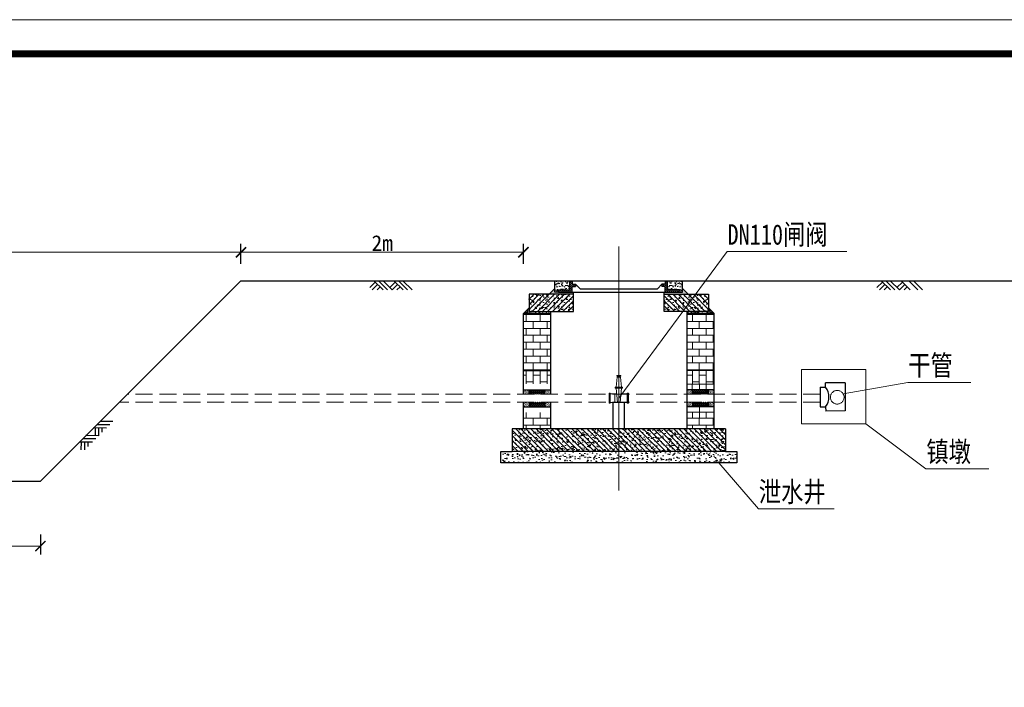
# Model space of a CAD drawing. Extents: x -27255 to 1448651, y 31034 to 8081248.
# Tile 79 of 256: x 585690 to 585834, y 3857135 to 3857233. Entities that reach past the tile are written whole.
import ezdxf

# ---------------------------------------------------------------- set-up
doc = ezdxf.new("R2010")
doc.units = 0
doc.header["$PDMODE"] = 32
doc.header["$PDSIZE"] = 0.2
doc.linetypes.add('ACAD_ISO04W100', pattern=[30, 24, -3, 0, -3])
doc.linetypes.add('DASH', pattern=[0.35, 0.25, -0.1])
doc.layers.get('0').update_dxf_attribs({"linetype": 'CONTINUOUS'})
doc.layers.get('Defpoints').update_dxf_attribs({"linetype": 'CONTINUOUS'})
for name, color, linetype, lineweight in [('0 中心线', 1, 'ACAD_ISO04W100', 13), ('0 可见轮廓线', 2, 'CONTINUOUS', 30), ('0 填充', 4, 'CONTINUOUS', 9), ('0.09标注线', 3, 'CONTINUOUS', 9), ('0.2mm细实线', 162, 'CONTINUOUS', 20), ('图框', 7, 'CONTINUOUS', 20)]:
    doc.layers.add(name, color=color, linetype=linetype, lineweight=lineweight)
doc.layers.add('L', color=1, linetype='CONTINUOUS')
doc.styles.add('-仿宋_GB2312', font='FangSong_GB2312.ttf')
doc.styles.add('仿宋', font='FangSong_GB2312.ttf', dxfattribs={"width": 0.7})
doc.dimstyles.new('副本 (2) STANDARD', dxfattribs={"dimscale": 0, "dimtxt": 2.3, "dimasz": 1.5, "dimexe": 1.25, "dimexo": 1.5, "dimgap": 0.2, "dimtad": 1, "dimdec": 1, "dimzin": 0, "dimdsep": 46, "dimtxsty": '-仿宋_GB2312', "dimblk": 'ARCHTICK', "dimcen": 0.09, "dimadec": 0, "dimazin": 0, "dimtfac": 1, "dimtdec": 1, "dimtix": 1, "dimtmove": 2, "dimatfit": 3, "dimfxl": 1.7, "dimfxlon": 1, "dimtolj": 1, "dimtzin": 0, "dimlwd": 9, "dimarcsym": 0})
pattern_1 = [(0, (585420.9019, 3857105.7179), (0, 1.016), []), (90, (585420.9019, 3857105.7179), (-1.016, 1.016), [1.016, -1.016])]
pattern_2 = [(50, (585435.5453, 3857063.67295), (0.6072822, -0.0531303), [0.0635, -0.6985]), (355, (585435.5453, 3857063.67295), (-0.1174761, 0.6368555), [0.0508, -0.5588]), (100.451, (585435.5959, 3857063.6685), (0.4898083, 0.5837223), [0.0539667, -0.5936333]), (46.1842, (585435.5453, 3857063.8423), (0.9035968, -0.1401411), [0.09525, -1.04775]), (96.6356, (585435.6206, 3857063.8306), (0.7913474, 0.8247519), [0.08095, -0.89045]), (351.184, (585435.5453, 3857063.8423), (0.7913487, 0.8247504), [0.0762, -0.8382]), (21, (585435.62997, 3857063.79995), (0.5053829, -0.34088506), [0.0635, -0.6985]), (326, (585435.62997, 3857063.79995), (0.2060068, 0.6139599), [0.0508, -0.5588]), (71.4514, (585435.6721, 3857063.77154), (0.7113883, 0.2730762), [0.0539667, -0.5936333]), (37.5, (585435.5453, 3857063.67295), (0.01029534, 0.28185013), [0, -0.55202667, 0, -0.56726667, 0, -0.56091667]), (7.5, (585435.5453, 3857063.67295), (0.2227322, 0.33393525), [0, -0.32342667, 0, -0.53932667, 0, -0.21378333]), (327.5, (585435.3565, 3857063.67295), (0.45196865, -0.01909581), [0, -0.21166667, 0, -0.6604, 0, -0.8763]), (317.5, (585435.27183, 3857063.67295), (0.49376394, 0.08475497), [0, -0.27516667, 0, -0.43857333, 0, -0.6223])]
pattern_3 = [(140, (585420.902, 3857107.472), (0.1328257, 1.5182056), [0.15875, -1.74625]), (85, (585420.902, 3857107.472), (-1.592139, -0.29369), [0.127, -1.397]), (190.451, (585420.913, 3857107.5985), (-1.459306, 1.224521), [0.1349167, -1.4840833]), (136.1842, (585420.4786, 3857107.472), (0.350353, 2.258992), [0.238125, -2.619375]), (186.6356, (585420.5078, 3857107.6602), (-2.06188, 1.978369), [0.202375, -2.226125]), (81.184, (585420.4786, 3857107.472), (-2.061876, 1.978372), [0.1905, -2.0955]), (111, (585420.5844, 3857107.6837), (0.8522127, 1.2634573), [0.15875, -1.74625]), (56, (585420.5844, 3857107.6837), (-1.5349, 0.515017), [0.127, -1.397]), (161.4514, (585420.6555, 3857107.789), (-0.6826905, 1.778471), [0.1349167, -1.4840833]), (127.5, (585420.90194, 3857107.472), (-0.7046253, 0.02573836), [0, -1.3800667, 0, -1.4181667, 0, -1.4022917]), (97.5, (585420.90194, 3857107.472), (-0.8348381, 0.5568305), [0, -0.8085667, 0, -1.3483167, 0, -0.5344583]), (57.5, (585420.90194, 3857107), (0.0477395, 1.1299216), [0, -0.5291667, 0, -1.651, 0, -2.19075]), (47.5, (585420.9019, 3857106.7883), (-0.2118874, 1.2344098), [0, -0.6879167, 0, -1.0964333, 0, -1.55575])]
pattern_4 = [(130, (586120.23184, 3857063.67295), (-0.6072822, -0.0531303), [0.0635, -0.6985]), (185, (586120.23184, 3857063.67295), (0.1174761, 0.6368555), [0.0508, -0.5588]), (79.549, (586120.18123, 3857063.6685), (-0.4898083, 0.5837223), [0.0539667, -0.5936333]), (133.8158, (586120.23184, 3857063.8423), (-0.9035968, -0.1401411), [0.09525, -1.04775]), (83.3644, (586120.1565, 3857063.8306), (-0.7913474, 0.8247519), [0.08095, -0.89045]), (188.816, (586120.2318, 3857063.8423), (-0.7913487, 0.8247504), [0.0762, -0.8382]), (159, (586120.14717, 3857063.79995), (-0.5053829, -0.34088506), [0.0635, -0.6985]), (214, (586120.1472, 3857063.79995), (-0.2060068, 0.6139599), [0.0508, -0.5588]), (108.5486, (586120.10506, 3857063.77154), (-0.7113883, 0.2730762), [0.0539667, -0.5936333]), (142.5, (586120.23184, 3857063.67295), (-0.01029534, 0.28185013), [0, -0.55202667, 0, -0.56726667, 0, -0.56091667]), (172.5, (586120.23184, 3857063.67295), (-0.2227322, 0.33393525), [0, -0.32342667, 0, -0.53932667, 0, -0.21378333]), (212.5, (586120.42064, 3857063.67295), (-0.45196865, -0.01909581), [0, -0.21166667, 0, -0.6604, 0, -0.8763]), (222.5, (586120.5053, 3857063.67295), (-0.49376394, 0.08475497), [0, -0.27516667, 0, -0.43857333, 0, -0.6223])]

# ---------------------------------------------------------------- blocks, each defined once
blk = doc.blocks.new('_ARCHTICK')
at = {"color": 0, "linetype": 'ByBlock', "const_width": 0.15}
blk.add_lwpolyline([(-0.5, -0.5), (0.5, 0.5)], dxfattribs=at)
blk = doc.blocks.new('*D5714')
at = {"layer": '0.09标注线', "color": 0, "lineweight": -2}
for p, q in [((585631.34, 3857197.49), (585631.34, 3857200.44)), ((585722.43, 3857197.49), (585722.43, 3857200.44))]:
    blk.add_line(p, q, dxfattribs=at)
at = {"layer": '0.09标注线', "color": 0, "lineweight": 9}
blk.add_line((585631.34, 3857199.19), (585722.43, 3857199.19), dxfattribs=at)
at = {"layer": 'Defpoints', "color": 0, "lineweight": 13}
for p in [(585722.43, 3857199.19), (585631.34, 3857195.01), (585722.43, 3857195.01)]:
    blk.add_point(p, dxfattribs=at)
at = {"layer": '0.09标注线', "color": 0, "lineweight": 9, "xscale": 1.5, "yscale": 1.5, "zscale": 1.5, "rotation": 180}
blk.add_blockref('_ARCHTICK', (585631.34, 3857199.19), dxfattribs=at)
at = {"layer": '0.09标注线', "color": 0, "lineweight": 9, "xscale": 1.5, "yscale": 1.5, "zscale": 1.5}
blk.add_blockref('_ARCHTICK', (585722.43, 3857199.19), dxfattribs=at)
at = {"layer": '0.09标注线', "color": 0, "insert": (585676.88, 3857200.54), "char_height": 2.3, "attachment_point": 5, "style": '-仿宋_GB2312'}
blk.add_mtext('\\A1;L', dxfattribs=at)
blk = doc.blocks.new('*D5715')
at = {"layer": '0.09标注线', "color": 0, "lineweight": -2}
for p, q in [((585722.43, 3857197.49), (585722.43, 3857200.44)), ((585763.89, 3857197.49), (585763.89, 3857200.44))]:
    blk.add_line(p, q, dxfattribs=at)
at = {"layer": '0.09标注线', "color": 0, "lineweight": 9}
blk.add_line((585722.43, 3857199.19), (585763.89, 3857199.19), dxfattribs=at)
at = {"layer": 'Defpoints', "color": 0, "lineweight": 13}
for p in [(585763.89, 3857199.19), (585722.43, 3857195.01), (585763.89, 3857190.18)]:
    blk.add_point(p, dxfattribs=at)
at = {"layer": '0.09标注线', "color": 0, "lineweight": 9, "xscale": 1.5, "yscale": 1.5, "zscale": 1.5, "rotation": 180}
blk.add_blockref('_ARCHTICK', (585722.43, 3857199.19), dxfattribs=at)
at = {"layer": '0.09标注线', "color": 0, "lineweight": 9, "xscale": 1.5, "yscale": 1.5, "zscale": 1.5}
blk.add_blockref('_ARCHTICK', (585763.89, 3857199.19), dxfattribs=at)
at = {"layer": '0.09标注线', "color": 0, "insert": (585743.16, 3857200.54), "char_height": 2.3, "attachment_point": 5, "style": '-仿宋_GB2312'}
blk.add_mtext('\\A1;2m', dxfattribs=at)
blk = doc.blocks.new('*D5716')
at = {"layer": '0.09标注线', "color": 0, "lineweight": -2}
for p, q in [((585660.79, 3857157.75), (585660.79, 3857154.8)), ((585692.98, 3857157.75), (585692.98, 3857154.8))]:
    blk.add_line(p, q, dxfattribs=at)
at = {"layer": '0.09标注线', "color": 0, "lineweight": 9}
blk.add_line((585660.79, 3857156.05), (585692.98, 3857156.05), dxfattribs=at)
at = {"layer": 'Defpoints', "color": 0, "lineweight": 13}
for p in [(585660.79, 3857165.57), (585692.98, 3857165.57), (585692.98, 3857156.05)]:
    blk.add_point(p, dxfattribs=at)
at = {"layer": '0.09标注线', "color": 0, "lineweight": 9, "xscale": 1.5, "yscale": 1.5, "zscale": 1.5, "rotation": 180}
blk.add_blockref('_ARCHTICK', (585660.79, 3857156.05), dxfattribs=at)
at = {"layer": '0.09标注线', "color": 0, "lineweight": 9, "xscale": 1.5, "yscale": 1.5, "zscale": 1.5}
blk.add_blockref('_ARCHTICK', (585692.98, 3857156.05), dxfattribs=at)
at = {"layer": '0.09标注线', "color": 0, "insert": (585676.88, 3857157.4), "char_height": 2.3, "attachment_point": 5, "style": '-仿宋_GB2312'}
blk.add_mtext('\\A1;B', dxfattribs=at)
blk = doc.blocks.new('d4trtg')
at = {"lineweight": 0}
blk.add_line((653868.4, 3902577.3), (658071.2, 3902577.3), dxfattribs=at)
at = {"lineweight": 0, "const_width": 10}
blk.add_lwpolyline([(654118.6, 3902527.3), (658021.2, 3902527.3), (658021.2, 3899655.4), (654118.6, 3899655.4)], close=True, dxfattribs=at)

msp = doc.modelspace()

# ---------------------------------------------------------------- hatches: boundary and pattern name
at = {"layer": '0 填充'}
h = msp.add_hatch(dxfattribs=at)
h.set_pattern_fill('AR-CONC', color=256, scale=0.003333, style=0)
h.set_pattern_definition(pattern_4)
h.paths.add_polyline_path([(585768.13104, 3857193.45644), (585768.52173, 3857193.84713), (585768.52173, 3857193.3473), (585769.02173, 3857193.3473), (585771.2218, 3857193.3473), (585771.22181, 3857193.01369), (585768.39398, 3857193.01358, -0.067529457)], flags=17)
h.paths.add_polyline_path([(585768.13104, 3857193.45644, 0.067529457), (585768.39398, 3857193.01358), (585767.68816, 3857193.01355)])
h.paths.add_polyline_path([(585784.93888, 3857193.3473), (585786.75523, 3857193.3473), (585787.25523, 3857193.3473), (585787.25523, 3857193.8473), (585788.08857, 3857193.01396), (585784.78831, 3857193.01396)])
h.paths.add_polyline_path([(585784.55523, 3857193.3473), (585784.93888, 3857193.3473), (585784.78831, 3857193.01396), (585784.55523, 3857193.01396)])
h.paths.add_polyline_path([(585768.13104, 3857193.45644), (585768.52173, 3857193.84713), (585768.52173, 3857193.3473), (585769.02173, 3857193.3473), (585771.2218, 3857193.3473), (585771.22181, 3857193.01369), (585768.39398, 3857193.01358, -0.067529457)], flags=17)
h.paths.add_polyline_path([(585768.13104, 3857193.45644, 0.067529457), (585768.39398, 3857193.01358), (585767.68816, 3857193.01355)], flags=17)
h = msp.add_hatch(dxfattribs=at)
h.set_pattern_fill('AR-CONC', color=256, scale=0.003333, style=0)
h.set_pattern_definition(pattern_2)
h.paths.add_polyline_path([(585787.6461, 3857193.45644), (585787.2554, 3857193.84713), (585787.2554, 3857193.3473), (585786.7554, 3857193.3473), (585784.55534, 3857193.3473), (585784.55532, 3857193.01369), (585787.38316, 3857193.01358, 0.067529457)], flags=17)
h.paths.add_polyline_path([(585787.6461, 3857193.45644, -0.067529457), (585787.38316, 3857193.01358), (585788.08898, 3857193.01355)])
h.paths.add_polyline_path([(585770.83825, 3857193.3473), (585769.0219, 3857193.3473), (585768.5219, 3857193.3473), (585768.5219, 3857193.8473), (585767.68857, 3857193.01396), (585770.98883, 3857193.01396)])
h.paths.add_polyline_path([(585771.2219, 3857193.3473), (585770.83825, 3857193.3473), (585770.98883, 3857193.01396), (585771.2219, 3857193.01396)])
h.paths.add_polyline_path([(585787.6461, 3857193.45644), (585787.2554, 3857193.84713), (585787.2554, 3857193.3473), (585786.7554, 3857193.3473), (585784.55534, 3857193.3473), (585784.55532, 3857193.01369), (585787.38316, 3857193.01358, 0.067529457)], flags=17)
h.paths.add_polyline_path([(585787.6461, 3857193.45644, -0.067529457), (585787.38316, 3857193.01358), (585788.08898, 3857193.01355)], flags=17)
h = msp.add_hatch(dxfattribs=at)
h.set_pattern_fill('AR-CONC', color=256, scale=0.005, style=0)
h.set_pattern_definition([(50, (585420.90194, 3857101.7179), (0.9109233, -0.0796954), [0.09525, -1.04775]), (355, (585420.9019, 3857101.7179), (-0.1762141, 0.9552832), [0.0762, -0.8382]), (100.451, (585420.97785, 3857101.7113), (0.7347125, 0.8755834), [0.08095, -0.89045]), (46.1842, (585420.9019, 3857101.9719), (1.3553952, -0.2102116), [0.142875, -1.571625]), (96.6356, (585421.0149, 3857101.9544), (1.187021, 1.237128), [0.121425, -1.335675]), (351.184, (585420.902, 3857101.9719), (1.187023, 1.2371256), [0.1143, -1.2573]), (21, (585421.02894, 3857101.9084), (0.7580744, -0.5113276), [0.09525, -1.04775]), (326, (585421.0289, 3857101.9084), (0.3090101, 0.9209398), [0.0762, -0.8382]), (71.4514, (585421.0921, 3857101.8658), (1.0670825, 0.4096143), [0.08095, -0.89045]), (37.5, (585420.90194, 3857101.71792), (0.01544302, 0.4227752), [0, -0.82804, 0, -0.8509, 0, -0.841375]), (7.5, (585420.90194, 3857101.71792), (0.3340983, 0.5009029), [0, -0.48514, 0, -0.80899, 0, -0.320675]), (327.5, (585420.61873, 3857101.71792), (0.67795298, -0.02864372), [0, -0.3175, 0, -0.9906, 0, -1.31445]), (317.5, (585420.49173, 3857101.7179), (0.7406459, 0.1271325), [0, -0.41275, 0, -0.65786, 0, -0.93345])])
h.paths.add_polyline_path([(585768.5219, 3857193.3473), (585769.0219, 3857193.3473), (585769.0219, 3857193.68063), (585770.72199, 3857193.68063), (585770.72199, 3857195.01396), (585768.5219, 3857195.01396)])
h = msp.add_hatch(dxfattribs=at)
h.set_pattern_fill('ANSI31', color=256, scale=1.666667, style=0)
h.set_pattern_definition([(45, (582371.90557, 3860190.1433), (-0.147313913, 0.147313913), [])])
h.paths.add_polyline_path([(585769.0219, 3857193.68063), (585769.0219, 3857193.3473), (585771.05532, 3857193.3473), (585771.05532, 3857194.18063), (585771.55532, 3857194.18063), (585771.55532, 3857194.51396), (585771.05532, 3857194.51396), (585771.05532, 3857195.01396), (585770.72199, 3857195.01396), (585770.72199, 3857193.68063)])
h = msp.add_hatch(dxfattribs=at)
h.set_pattern_fill('ANSI31', color=256, scale=1.666667, style=0)
h.set_pattern_definition([(135, (589183.87156, 3860190.1433), (0.147313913, 0.147313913), [])])
h.paths.add_polyline_path([(585786.75523, 3857193.68063), (585786.75523, 3857193.3473), (585784.72182, 3857193.3473), (585784.72182, 3857194.18063), (585784.22182, 3857194.18063), (585784.22182, 3857194.51396), (585784.72182, 3857194.51396), (585784.72182, 3857195.01396), (585785.05515, 3857195.01396), (585785.05515, 3857193.68063)])
h = msp.add_hatch(dxfattribs=at)
h.set_pattern_fill('AR-CONC', color=256, scale=0.005, style=0)
h.set_pattern_definition([(130, (586134.8752, 3857101.7179), (-0.9109233, -0.0796954), [0.09525, -1.04775]), (185, (586134.8752, 3857101.7179), (0.1762141, 0.9552832), [0.0762, -0.8382]), (79.549, (586134.7993, 3857101.7113), (-0.7347125, 0.8755834), [0.08095, -0.89045]), (133.8158, (586134.8752, 3857101.9719), (-1.3553952, -0.2102116), [0.142875, -1.571625]), (83.3644, (586134.7622, 3857101.9544), (-1.187021, 1.237128), [0.121425, -1.335675]), (188.816, (586134.8752, 3857101.9719), (-1.187023, 1.2371256), [0.1143, -1.2573]), (159, (586134.7482, 3857101.9084), (-0.7580744, -0.5113276), [0.09525, -1.04775]), (214, (586134.7482, 3857101.9084), (-0.3090101, 0.9209398), [0.0762, -0.8382]), (108.5486, (586134.685, 3857101.8658), (-1.0670825, 0.4096143), [0.08095, -0.89045]), (142.5, (586134.8752, 3857101.71792), (-0.01544302, 0.4227752), [0, -0.82804, 0, -0.8509, 0, -0.841375]), (172.5, (586134.8752, 3857101.71792), (-0.3340983, 0.5009029), [0, -0.48514, 0, -0.80899, 0, -0.320675]), (212.5, (586135.1584, 3857101.71792), (-0.67795298, -0.02864372), [0, -0.3175, 0, -0.9906, 0, -1.31445]), (222.5, (586135.2854, 3857101.7179), (-0.7406459, 0.1271325), [0, -0.41275, 0, -0.65786, 0, -0.93345])])
h.paths.add_polyline_path([(585787.25523, 3857193.3473), (585786.75523, 3857193.3473), (585786.75523, 3857193.68063), (585785.05515, 3857193.68063), (585785.05515, 3857195.01396), (585787.25523, 3857195.01396)])
h = msp.add_hatch(dxfattribs=at)
h.set_pattern_fill('AR-CONC', color=256, scale=0.008333, style=0)
h.set_pattern_definition([(50, (585435.5453, 3857063.673), (1.5182056, -0.1328257), [0.15875, -1.74625]), (355, (585435.5453, 3857063.673), (-0.29369, 1.592139), [0.127, -1.397]), (100.451, (585435.6718, 3857063.6619), (1.224521, 1.459306), [0.1349167, -1.4840833]), (46.1842, (585435.5453, 3857064.0963), (2.258992, -0.350353), [0.238125, -2.619375]), (96.6356, (585435.7335, 3857064.067), (1.978369, 2.06188), [0.202375, -2.226125]), (351.184, (585435.5453, 3857064.0963), (1.978372, 2.061876), [0.1905, -2.0955]), (21, (585435.757, 3857063.9905), (1.2634573, -0.8522127), [0.15875, -1.74625]), (326, (585435.757, 3857063.9905), (0.515017, 1.5349), [0.127, -1.397]), (71.4514, (585435.8623, 3857063.9194), (1.778471, 0.6826905), [0.1349167, -1.4840833]), (37.5, (585435.5453, 3857063.67295), (0.0257384, 0.7046253), [0, -1.3800667, 0, -1.4181667, 0, -1.4022917]), (7.5, (585435.5453, 3857063.67295), (0.5568305, 0.8348381), [0, -0.8085667, 0, -1.3483167, 0, -0.5344583]), (327.5, (585435.0733, 3857063.67295), (1.1299216, -0.0477395), [0, -0.5291667, 0, -1.651, 0, -2.19075]), (317.5, (585434.8616, 3857063.673), (1.2344098, 0.2118874), [0, -0.6879167, 0, -1.0964333, 0, -1.55575])])
h.paths.add_polyline_path([(585771.2219, 3857190.51396), (585771.2219, 3857192.498), (585770.98883, 3857193.01396), (585764.7219, 3857193.01396), (585764.7219, 3857190.51396)])
h.paths.add_polyline_path([(585771.2219, 3857192.498), (585771.2219, 3857193.01396), (585770.98883, 3857193.01396)])
h = msp.add_hatch(dxfattribs=at)
h.set_pattern_fill('ANSI31', color=256, scale=0.166667, style=0)
h.set_pattern_definition([(45, (585435.5453, 3857063.67295), (-0.3741773, 0.3741773), [])])
h.paths.add_polyline_path([(585764.7219, 3857193.01396), (585764.7219, 3857190.51396), (585771.2219, 3857190.51396), (585771.2219, 3857192.498), (585770.98883, 3857193.01396)])
h.paths.add_polyline_path([(585771.2219, 3857192.498), (585771.2219, 3857193.01396), (585770.98883, 3857193.01396)], flags=17)
h = msp.add_hatch(dxfattribs=at)
h.set_pattern_fill('AR-CONC', color=256, scale=0.008333, style=0)
h.set_pattern_definition([(130, (586120.2318, 3857063.673), (-1.5182056, -0.1328257), [0.15875, -1.74625]), (185, (586120.2318, 3857063.673), (0.29369, 1.592139), [0.127, -1.397]), (79.549, (586120.1053, 3857063.6619), (-1.224521, 1.459306), [0.1349167, -1.4840833]), (133.8158, (586120.2318, 3857064.0963), (-2.258992, -0.350353), [0.238125, -2.619375]), (83.3644, (586120.0436, 3857064.067), (-1.978369, 2.06188), [0.202375, -2.226125]), (188.816, (586120.2318, 3857064.0963), (-1.978372, 2.061876), [0.1905, -2.0955]), (159, (586120.0202, 3857063.9905), (-1.2634573, -0.8522127), [0.15875, -1.74625]), (214, (586120.0202, 3857063.9905), (-0.515017, 1.5349), [0.127, -1.397]), (108.5486, (586119.9149, 3857063.9194), (-1.778471, 0.6826905), [0.1349167, -1.4840833]), (142.5, (586120.23184, 3857063.67295), (-0.0257384, 0.7046253), [0, -1.3800667, 0, -1.4181667, 0, -1.4022917]), (172.5, (586120.2318, 3857063.67295), (-0.5568305, 0.8348381), [0, -0.8085667, 0, -1.3483167, 0, -0.5344583]), (212.5, (586120.70385, 3857063.67295), (-1.1299216, -0.0477395), [0, -0.5291667, 0, -1.651, 0, -2.19075]), (222.5, (586120.9155, 3857063.673), (-1.2344098, 0.2118874), [0, -0.6879167, 0, -1.0964333, 0, -1.55575])])
h.paths.add_polyline_path([(585784.55523, 3857192.498), (585784.78831, 3857193.01396), (585791.05523, 3857193.01396), (585791.05523, 3857190.51396), (585784.55523, 3857190.51396)])
h.paths.add_polyline_path([(585784.55523, 3857193.01396), (585784.78831, 3857193.01396), (585784.55523, 3857192.498)])
h = msp.add_hatch(dxfattribs=at)
h.set_pattern_fill('ANSI31', color=256, scale=0.166667, style=0)
h.set_pattern_definition([(135, (586120.23184, 3857063.67295), (0.3741773, 0.3741773), [])])
h.paths.add_polyline_path([(585784.55523, 3857192.498), (585784.78831, 3857193.01396), (585791.05523, 3857193.01396), (585791.05523, 3857190.51396), (585784.55523, 3857190.51396)])
h.paths.add_polyline_path([(585784.55523, 3857193.01396), (585784.78831, 3857193.01396), (585784.55523, 3857192.498)])
h = msp.add_hatch(dxfattribs=at)
h.set_pattern_fill('AR-CONC', color=256, scale=0.003333, style=0)
h.set_pattern_definition(pattern_2)
h.paths.add_polyline_path([(585764.7219, 3857190.51396), (585764.7219, 3857191.01396), (585763.88857, 3857190.18063), (585767.88857, 3857190.18063), (585767.88857, 3857190.51396)])
h = msp.add_hatch(dxfattribs=at)
h.set_pattern_fill('AR-CONC', color=256, scale=0.003333, style=0)
h.set_pattern_definition(pattern_4)
h.paths.add_polyline_path([(585791.05523, 3857190.51396), (585791.05523, 3857191.01396), (585791.88857, 3857190.18063), (585787.88857, 3857190.18063), (585787.88857, 3857190.51396)])
h = msp.add_hatch(dxfattribs=at)
h.set_pattern_fill('AR-B816', color=256, scale=0.005, style=0)
h.set_pattern_definition(pattern_1)
h.paths.add_polyline_path([(585787.88857, 3857181.8473), (585791.88857, 3857181.8473), (585791.88857, 3857185.57797), (585788.9403, 3857185.57797), (585787.88857, 3857184.16706)])
h.paths.add_polyline_path([(585767.88857, 3857190.18063), (585763.88857, 3857190.18063), (585763.88857, 3857181.8473), (585767.88857, 3857181.8473)])
h.paths.add_polyline_path([(585791.88857, 3857190.18063), (585787.88857, 3857190.18063), (585787.88857, 3857184.16706), (585788.9403, 3857185.57797), (585791.88857, 3857185.57797)])
h = msp.add_hatch(dxfattribs=at)
h.set_pattern_fill('AR-B816', color=256, scale=0.005, angle=90, style=0)
h.set_pattern_definition([(90, (585420.9019, 3857105.9767), (-1.016, 6e-17), []), (180, (585420.9019, 3857105.9767), (-1.016, -1.016), [1.016, -1.016])])
h.paths.add_polyline_path([(585767.88857, 3857181.8473), (585763.88857, 3857181.8473), (585763.88857, 3857179.8473), (585767.88857, 3857179.8473)])
h.paths.add_polyline_path([(585791.88857, 3857181.8473), (585787.88857, 3857181.8473), (585787.88857, 3857181.06335), (585790.48317, 3857179.8473), (585791.88857, 3857179.8473)])
h.paths.add_polyline_path([(585787.88857, 3857181.06335), (585787.88857, 3857179.89821), (585787.92652, 3857179.8473), (585790.48317, 3857179.8473)], flags=17)
h = msp.add_hatch(dxfattribs=at)
h.set_pattern_fill('AR-SAND', color=256, scale=0.083333, style=0)
h.set_pattern_definition([(37.5, (582384.41165, 3860513.51861), (-0.0052494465, 0.1605686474), [0, -0.1266666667, 0, -0.1416666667, 0, -0.1354166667]), (7.5, (582384.41165, 3860513.5186), (0.147481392, 0.235178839), [0, -0.0683333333, 0, -0.1141666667, 0, -0.04375]), (327.5, (582384.30915, 3860513.51861), (0.259511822, 0.000471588), [0, -0.0416666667, 0, -0.15, 0, -0.1958333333]), (317.5, (582384.30915, 3860513.5186), (0.25051055, 0.07313963), [0, -0.0208333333, 0, -0.0983333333, 0, -0.1125])])
h.paths.add_polyline_path([(585763.88857, 3857178.3473), (585764.7219, 3857178.3473), (585764.7219, 3857179.01396), (585763.88857, 3857179.01396)])
h = msp.add_hatch(dxfattribs=at)
h.set_pattern_fill('ANSI37', color=256, scale=1.666667, style=0)
h.set_pattern_definition([(45, (582384.41165, 3860513.51861), (-0.147313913, 0.147313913), []), (135, (582384.41165, 3860513.51861), (-0.147313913, -0.147313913), [])])
h.paths.add_polyline_path([(585764.7219, 3857178.3473), (585767.05524, 3857178.3473), (585767.05524, 3857179.01396), (585764.7219, 3857179.01396)])
h = msp.add_hatch(dxfattribs=at)
h.set_pattern_fill('AR-SAND', color=256, scale=0.083333, style=0)
h.set_pattern_definition([(37.5, (582387.57832, 3860513.51861), (-0.0052494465, 0.1605686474), [0, -0.1266666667, 0, -0.1416666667, 0, -0.1354166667]), (7.5, (582387.57832, 3860513.5186), (0.147481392, 0.235178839), [0, -0.0683333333, 0, -0.1141666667, 0, -0.04375]), (327.5, (582387.47582, 3860513.51861), (0.259511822, 0.000471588), [0, -0.0416666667, 0, -0.15, 0, -0.1958333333]), (317.5, (582387.47582, 3860513.5186), (0.25051055, 0.07313963), [0, -0.0208333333, 0, -0.0983333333, 0, -0.1125])])
h.paths.add_polyline_path([(585767.05524, 3857178.3473), (585767.88857, 3857178.3473), (585767.88857, 3857179.01396), (585767.05524, 3857179.01396)])
h = msp.add_hatch(dxfattribs=at)
h.set_pattern_fill('AR-SAND', color=256, scale=0.083333, style=0)
h.set_pattern_definition([(142.5, (589168.19882, 3860513.51861), (0.0052494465, 0.1605686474), [0, -0.1266666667, 0, -0.1416666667, 0, -0.1354166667]), (172.5, (589168.19882, 3860513.5186), (-0.147481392, 0.235178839), [0, -0.0683333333, 0, -0.1141666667, 0, -0.04375]), (212.5, (589168.30132, 3860513.51861), (-0.259511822, 0.000471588), [0, -0.0416666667, 0, -0.15, 0, -0.1958333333]), (222.5, (589168.30132, 3860513.5186), (-0.25051055, 0.07313963), [0, -0.0208333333, 0, -0.0983333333, 0, -0.1125])])
h.paths.add_polyline_path([(585788.7219, 3857178.3473), (585787.88857, 3857178.3473), (585787.88857, 3857179.01396), (585788.7219, 3857179.01396)])
h = msp.add_hatch(dxfattribs=at)
h.set_pattern_fill('ANSI37', color=256, scale=1.666667, style=0)
h.set_pattern_definition([(135, (589171.36549, 3860513.51861), (0.147313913, 0.147313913), []), (45, (589171.36549, 3860513.51861), (0.147313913, -0.147313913), [])])
h.paths.add_polyline_path([(585791.05524, 3857178.3473), (585788.7219, 3857178.3473), (585788.7219, 3857179.01396), (585791.05524, 3857179.01396)])
h = msp.add_hatch(dxfattribs=at)
h.set_pattern_fill('AR-SAND', color=256, scale=0.083333, style=0)
h.set_pattern_definition([(142.5, (589171.36549, 3860513.51861), (0.0052494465, 0.1605686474), [0, -0.1266666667, 0, -0.1416666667, 0, -0.1354166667]), (172.5, (589171.36549, 3860513.5186), (-0.147481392, 0.235178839), [0, -0.0683333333, 0, -0.1141666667, 0, -0.04375]), (212.5, (589171.46799, 3860513.51861), (-0.259511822, 0.000471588), [0, -0.0416666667, 0, -0.15, 0, -0.1958333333]), (222.5, (589171.46799, 3860513.5186), (-0.25051055, 0.07313963), [0, -0.0208333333, 0, -0.0983333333, 0, -0.1125])])
h.paths.add_polyline_path([(585791.88857, 3857178.3473), (585791.05524, 3857178.3473), (585791.05524, 3857179.01396), (585791.88857, 3857179.01396)])
h = msp.add_hatch(dxfattribs=at)
h.set_pattern_fill('AR-SAND', color=256, scale=0.083333, style=0)
h.set_pattern_definition([(37.5, (582384.41165, 3860511.85194), (-0.0052494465, 0.1605686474), [0, -0.1266666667, 0, -0.1416666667, 0, -0.1354166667]), (7.5, (582384.41165, 3860511.85194), (0.147481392, 0.235178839), [0, -0.0683333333, 0, -0.1141666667, 0, -0.04375]), (327.5, (582384.30915, 3860511.85194), (0.259511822, 0.000471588), [0, -0.0416666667, 0, -0.15, 0, -0.1958333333]), (317.5, (582384.30915, 3860511.85194), (0.25051055, 0.07313963), [0, -0.0208333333, 0, -0.0983333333, 0, -0.1125])])
h.paths.add_polyline_path([(585764.7219, 3857177.18063), (585763.88857, 3857177.18063), (585763.88857, 3857176.51396), (585764.7219, 3857176.51396)])
h = msp.add_hatch(dxfattribs=at)
h.set_pattern_fill('ANSI37', color=256, scale=1.666667, style=0)
h.set_pattern_definition([(45, (582384.41165, 3860511.85194), (-0.147313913, 0.147313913), []), (135, (582384.41165, 3860511.85194), (-0.147313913, -0.147313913), [])])
h.paths.add_polyline_path([(585767.05524, 3857177.18063), (585764.7219, 3857177.18063), (585764.7219, 3857176.51396), (585767.05524, 3857176.51396)])
h = msp.add_hatch(dxfattribs=at)
h.set_pattern_fill('AR-SAND', color=256, scale=0.083333, style=0)
h.set_pattern_definition([(37.5, (582387.57832, 3860511.85194), (-0.0052494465, 0.1605686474), [0, -0.1266666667, 0, -0.1416666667, 0, -0.1354166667]), (7.5, (582387.57832, 3860511.85194), (0.147481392, 0.235178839), [0, -0.0683333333, 0, -0.1141666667, 0, -0.04375]), (327.5, (582387.47582, 3860511.85194), (0.259511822, 0.000471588), [0, -0.0416666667, 0, -0.15, 0, -0.1958333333]), (317.5, (582387.47582, 3860511.85194), (0.25051055, 0.07313963), [0, -0.0208333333, 0, -0.0983333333, 0, -0.1125])])
h.paths.add_polyline_path([(585767.88857, 3857177.18063), (585767.05524, 3857177.18063), (585767.05524, 3857176.51396), (585767.88857, 3857176.51396)])
h = msp.add_hatch(dxfattribs=at)
h.set_pattern_fill('AR-SAND', color=256, scale=0.083333, style=0)
h.set_pattern_definition([(142.5, (589168.19882, 3860511.85194), (0.0052494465, 0.1605686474), [0, -0.1266666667, 0, -0.1416666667, 0, -0.1354166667]), (172.5, (589168.19882, 3860511.85194), (-0.147481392, 0.235178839), [0, -0.0683333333, 0, -0.1141666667, 0, -0.04375]), (212.5, (589168.30132, 3860511.85194), (-0.259511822, 0.000471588), [0, -0.0416666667, 0, -0.15, 0, -0.1958333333]), (222.5, (589168.30132, 3860511.85194), (-0.25051055, 0.07313963), [0, -0.0208333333, 0, -0.0983333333, 0, -0.1125])])
h.paths.add_polyline_path([(585787.88857, 3857177.18063), (585788.7219, 3857177.18063), (585788.7219, 3857176.51396), (585787.88857, 3857176.51396)])
h = msp.add_hatch(dxfattribs=at)
h.set_pattern_fill('ANSI37', color=256, scale=1.666667, style=0)
h.set_pattern_definition([(135, (589171.36549, 3860511.85194), (0.147313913, 0.147313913), []), (45, (589171.36549, 3860511.85194), (0.147313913, -0.147313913), [])])
h.paths.add_polyline_path([(585788.7219, 3857177.18063), (585791.05524, 3857177.18063), (585791.05524, 3857176.51396), (585788.7219, 3857176.51396)])
h = msp.add_hatch(dxfattribs=at)
h.set_pattern_fill('AR-SAND', color=256, scale=0.083333, style=0)
h.set_pattern_definition([(142.5, (589171.36549, 3860511.85194), (0.0052494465, 0.1605686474), [0, -0.1266666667, 0, -0.1416666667, 0, -0.1354166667]), (172.5, (589171.36549, 3860511.85194), (-0.147481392, 0.235178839), [0, -0.0683333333, 0, -0.1141666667, 0, -0.04375]), (212.5, (589171.46799, 3860511.85194), (-0.259511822, 0.000471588), [0, -0.0416666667, 0, -0.15, 0, -0.1958333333]), (222.5, (589171.46799, 3860511.85194), (-0.25051055, 0.07313963), [0, -0.0208333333, 0, -0.0983333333, 0, -0.1125])])
h.paths.add_polyline_path([(585791.05524, 3857177.18063), (585791.88857, 3857177.18063), (585791.88857, 3857176.51396), (585791.05524, 3857176.51396)])
h = msp.add_hatch(dxfattribs=at)
h.set_pattern_fill('AR-B816', color=256, scale=0.005, style=0)
h.set_pattern_definition(pattern_1)
h.paths.add_polyline_path([(585766.68125, 3857175.68063), (585767.88857, 3857174.92207), (585767.88857, 3857175.68063)])
h.paths.add_polyline_path([(585787.88857, 3857173.26803), (585791.88857, 3857173.26803), (585791.88857, 3857175.68063), (585787.88857, 3857175.68063)])
h.paths.add_polyline_path([(585763.88857, 3857173.26803), (585767.88857, 3857173.26803), (585767.88857, 3857174.92207), (585766.68125, 3857175.68063), (585763.88857, 3857175.68063)])
h = msp.add_hatch(dxfattribs=at)
h.set_pattern_fill('AR-CONC', color=256, scale=0.008333, angle=90, style=0)
h.set_pattern_definition(pattern_3)
h.paths.add_polyline_path([(585762.2219, 3857173.26803), (585762.2219, 3857169.9347), (585775.38857, 3857169.9347), (585775.38857, 3857173.26803)])
h.paths.add_polyline_path([(585775.55523, 3857173.26803), (585775.38857, 3857173.26803), (585775.38857, 3857169.9347), (585775.55523, 3857169.9347)])
h.paths.add_polyline_path([(585777.88857, 3857173.26803), (585775.55523, 3857173.26803), (585775.55523, 3857169.9347), (585777.88857, 3857169.9347)])
h.paths.add_polyline_path([(585780.2219, 3857169.9347), (585780.38857, 3857169.9347), (585780.38857, 3857173.26803), (585780.2219, 3857173.26803)])
h.paths.add_polyline_path([(585780.38857, 3857169.9347), (585793.55523, 3857169.9347), (585793.55523, 3857173.26803), (585780.38857, 3857173.26803)])
h.paths.add_polyline_path([(585777.88857, 3857169.9347), (585780.2219, 3857169.9347), (585780.2219, 3857173.26803), (585777.88857, 3857173.26803)])
h = msp.add_hatch(dxfattribs=at)
h.set_pattern_fill('ANSI31', color=256, scale=0.166667, angle=90, style=0)
h.set_pattern_definition([(135, (585435.5453, 3857069.427), (-0.37417734, -0.37417734), [])])
h.paths.add_polyline_path([(585762.2219, 3857169.9347), (585775.38857, 3857169.9347), (585775.38857, 3857173.26803), (585762.2219, 3857173.26803)])
h.paths.add_polyline_path([(585775.38857, 3857169.9347), (585775.55523, 3857169.9347), (585775.55523, 3857173.26803), (585775.38857, 3857173.26803)])
h.paths.add_polyline_path([(585775.55523, 3857173.26803), (585775.55523, 3857169.9347), (585777.88857, 3857169.9347), (585777.88857, 3857173.26803)])
h.paths.add_polyline_path([(585780.2219, 3857173.26803), (585777.88857, 3857173.26803), (585777.88857, 3857169.9347), (585780.2219, 3857169.9347)])
h.paths.add_polyline_path([(585780.2219, 3857173.26803), (585780.2219, 3857169.9347), (585780.38857, 3857169.9347), (585780.38857, 3857173.26803)])
h.paths.add_polyline_path([(585780.38857, 3857173.26803), (585780.38857, 3857169.9347), (585793.55523, 3857169.9347), (585793.55523, 3857173.26803)])
h = msp.add_hatch(dxfattribs=at)
h.set_pattern_fill('AR-CONC', color=256, scale=0.008333, angle=90, style=0)
h.set_pattern_definition(pattern_3)
h.paths.add_polyline_path([(585775.38857, 3857168.26803), (585775.38857, 3857169.9347), (585762.2219, 3857169.9347), (585760.55523, 3857169.9347), (585760.55523, 3857168.26803)])
h.paths.add_polyline_path([(585775.38857, 3857168.26803), (585775.55523, 3857168.26803), (585775.55523, 3857169.9347), (585775.38857, 3857169.9347)])
h.paths.add_polyline_path([(585775.55523, 3857168.26803), (585777.88857, 3857168.26803), (585777.88857, 3857169.9347), (585775.55523, 3857169.9347)])
h.paths.add_polyline_path([(585780.2219, 3857168.26803), (585780.2219, 3857169.9347), (585777.88857, 3857169.9347), (585777.88857, 3857168.26803)])
h.paths.add_polyline_path([(585780.38857, 3857169.9347), (585780.2219, 3857169.9347), (585780.2219, 3857168.26803), (585780.38857, 3857168.26803)])
h.paths.add_polyline_path([(585780.38857, 3857168.26803), (585795.2219, 3857168.26803), (585795.2219, 3857169.9347), (585793.55523, 3857169.9347), (585780.38857, 3857169.9347)])

# ---------------------------------------------------------------- linework, layer by layer
at = {"color": 7, "lineweight": 13}
for p, q in [((585793.78394, 3857199.29865), (585777.88857, 3857177.76396)), ((585811.3842, 3857199.29865), (585793.78394, 3857199.29865)), ((585820.31759, 3857180.08197), (585810.80895, 3857178.42438)), ((585829.57191, 3857180.08197), (585820.31759, 3857180.08197)), ((585822.97873, 3857167.41147), (585814.16409, 3857174.01683)), ((585798.37996, 3857161.51944), (585792.57867, 3857168.26803)), ((585832.23305, 3857167.41147), (585822.97873, 3857167.41147)), ((585809.48598, 3857161.51944), (585798.37996, 3857161.51944))]:
    msp.add_line(p, q, dxfattribs=at)
at = {"color": 7}
for p, q in [((585692.98295, 3857165.57072), (585722.42619, 3857195.01396)), ((585722.42619, 3857195.01396), (585870.49675, 3857195.01396)), ((585741.33276, 3857194.03862), (585742.14144, 3857194.82382)), ((585741.69413, 3857193.67934), (585742.49119, 3857194.47224)), ((585743.29325, 3857193.66598), (585741.95229, 3857195.01396)), ((585742.39706, 3857193.67934), (585742.84081, 3857194.12079)), ((585743.95925, 3857193.66598), (585742.61829, 3857195.01396)), ((585744.62525, 3857193.66598), (585743.28429, 3857195.01396)), ((585744.26784, 3857194.02526), (585745.07652, 3857194.81046)), ((585744.62922, 3857193.66598), (585745.42627, 3857194.45888)), ((585746.21504, 3857193.66598), (585744.87407, 3857195.01396)), ((585745.33214, 3857193.66598), (585745.77589, 3857194.10742)), ((585746.88104, 3857193.66598), (585745.54007, 3857195.01396)), ((585747.54704, 3857193.66598), (585746.20607, 3857195.01396)), ((585815.79476, 3857194.03862), (585816.60344, 3857194.82382)), ((585816.15613, 3857193.67934), (585816.95318, 3857194.47224)), ((585817.75525, 3857193.66598), (585816.41428, 3857195.01396)), ((585816.85905, 3857193.67934), (585817.30281, 3857194.12079)), ((585818.42125, 3857193.66598), (585817.08028, 3857195.01396)), ((585819.08725, 3857193.66598), (585817.74628, 3857195.01396)), ((585818.72984, 3857194.02526), (585819.53852, 3857194.81046)), ((585819.09121, 3857193.66598), (585819.88827, 3857194.45888)), ((585820.67703, 3857193.66598), (585819.33607, 3857195.01396)), ((585819.79414, 3857193.66598), (585820.23789, 3857194.10742)), ((585821.80964, 3857193.66598), (585820.46868, 3857195.01396)), ((585822.47564, 3857193.66598), (585821.13468, 3857195.01396)), ((585811.10208, 3857180.03018), (585808.23767, 3857180.01248)), ((585808.24161, 3857179.37455), (585808.23767, 3857180.01248)), ((585811.10208, 3857180.03018), (585811.12767, 3857175.88992)), ((585807.45408, 3857179.36968), (585808.24161, 3857179.37455)), ((585807.45408, 3857179.36968), (585807.47179, 3857176.50527)), ((585807.47179, 3857176.50527), (585808.25932, 3857176.51014)), ((585808.25932, 3857176.51014), (585808.26326, 3857175.87221)), ((585811.12767, 3857175.88992), (585808.26326, 3857175.87221)), ((585703.16841, 3857173.85004), (585701.26704, 3857173.85625)), ((585703.63965, 3857174.32066), (585701.73828, 3857174.32687)), ((585701.57228, 3857172.256), (585699.67091, 3857172.26221)), ((585702.69716, 3857173.37941), (585700.7958, 3857173.38562)), ((585701.06551, 3857172.25765), (585701.08284, 3857173.38468)), ((585701.57509, 3857172.2588), (585701.57876, 3857173.38306)), ((585702.07245, 3857172.75552), (585702.0745, 3857173.38145)), ((585700.6298, 3857171.31475), (585698.72843, 3857171.32096)), ((585698.97929, 3857170.19305), (585698.99663, 3857171.32008)), ((585701.10104, 3857171.78537), (585699.19967, 3857171.79158)), ((585699.48887, 3857170.1942), (585699.49254, 3857171.31846)), ((585699.98624, 3857170.69091), (585699.98828, 3857171.31684)), ((585660.78645, 3857165.57072), (585692.98295, 3857165.57072))]:
    msp.add_line(p, q, dxfattribs=at)
at = {"color": 4, "lineweight": 15}
msp.add_line((585777.30953, 3857178.38896), (585777.30953, 3857177.13896), dxfattribs=at)
at = {"layer": '0 中心线', "ltscale": 5}
msp.add_line((585777.88857, 3857200.04571), (585777.88857, 3857164.23167), dxfattribs=at)
at = {"layer": '0 可见轮廓线'}
for p, q in [((585768.5219, 3857193.3473), (585768.5219, 3857195.01396)), ((585768.5219, 3857195.01396), (585787.25523, 3857195.01396)), ((585770.72199, 3857193.68063), (585770.72199, 3857195.01396)), ((585771.05532, 3857195.01396), (585771.05532, 3857194.51396)), ((585771.05532, 3857194.51396), (585771.55532, 3857194.51396)), ((585771.05532, 3857193.3473), (585771.05532, 3857194.18063)), ((585771.05532, 3857194.18063), (585771.55532, 3857194.18063)), ((585771.55532, 3857194.51396), (585771.55532, 3857194.18063)), ((585771.55532, 3857194.51396), (585772.20351, 3857193.8089)), ((585784.22182, 3857194.51396), (585783.57362, 3857193.8089)), ((585784.22199, 3857194.51396), (585783.57379, 3857193.8089)), ((585784.72182, 3857194.51396), (585784.22182, 3857194.51396)), ((585784.22182, 3857194.51396), (585784.22182, 3857194.18063)), ((585784.72182, 3857194.18063), (585784.22182, 3857194.18063)), ((585784.72182, 3857195.01396), (585784.72182, 3857194.51396)), ((585784.72182, 3857193.3473), (585784.72182, 3857194.18063)), ((585785.05515, 3857193.68063), (585785.05515, 3857195.01396)), ((585787.25523, 3857193.3473), (585787.25523, 3857195.01396)), ((585771.2219, 3857193.01396), (585764.7219, 3857193.01396)), ((585764.7219, 3857193.01396), (585764.7219, 3857190.51396)), ((585769.0219, 3857193.3473), (585768.5219, 3857193.3473)), ((585769.0219, 3857193.3473), (585769.0219, 3857193.68063)), ((585769.0219, 3857193.68063), (585770.72199, 3857193.68063)), ((585769.0219, 3857193.3473), (585786.7554, 3857193.3473)), ((585771.2219, 3857190.51396), (585771.2219, 3857193.3473)), ((585772.20351, 3857193.8089), (585783.57379, 3857193.8089)), ((585784.55523, 3857190.51396), (585784.55523, 3857193.3473)), ((585784.55523, 3857193.01396), (585791.05523, 3857193.01396)), ((585786.75523, 3857193.68063), (585785.05515, 3857193.68063)), ((585786.75523, 3857193.3473), (585786.75523, 3857193.68063)), ((585786.75523, 3857193.3473), (585787.25523, 3857193.3473)), ((585791.05523, 3857193.01396), (585791.05523, 3857190.51396)), ((585763.88857, 3857178.3473), (585763.88857, 3857190.18063)), ((585764.7219, 3857190.51396), (585771.2219, 3857190.51396)), ((585767.88857, 3857190.51396), (585767.88857, 3857178.3473)), ((585791.05523, 3857190.51396), (585784.55523, 3857190.51396)), ((585787.88857, 3857190.51396), (585787.88857, 3857176.51396)), ((585791.88857, 3857176.51396), (585791.88857, 3857190.18063)), ((585763.88857, 3857181.8473), (585767.88857, 3857181.8473)), ((585763.88857, 3857179.01396), (585767.88857, 3857179.01396)), ((585764.7219, 3857178.3473), (585764.7219, 3857179.01396)), ((585767.05524, 3857178.3473), (585767.05524, 3857179.01396)), ((585791.88857, 3857179.01396), (585787.88857, 3857179.01396)), ((585788.7219, 3857178.3473), (585788.7219, 3857179.01396)), ((585791.05524, 3857178.3473), (585791.05524, 3857179.01396)), ((585763.88857, 3857173.26803), (585763.88857, 3857177.18063)), ((585763.88857, 3857176.51396), (585767.88857, 3857176.51396)), ((585764.7219, 3857177.18063), (585764.7219, 3857176.51396)), ((585767.05524, 3857177.18063), (585767.05524, 3857176.51396)), ((585767.88857, 3857177.18063), (585767.88857, 3857173.26803)), ((585777.05635, 3857173.26803), (585777.05635, 3857177.13896)), ((585778.72301, 3857173.26803), (585778.72301, 3857177.13896)), ((585787.88857, 3857176.51396), (585787.88857, 3857173.26803)), ((585791.88857, 3857176.51396), (585787.88857, 3857176.51396)), ((585788.7219, 3857177.18063), (585788.7219, 3857176.51396)), ((585791.05524, 3857177.18063), (585791.05524, 3857176.51396)), ((585791.88857, 3857173.26803), (585791.88857, 3857176.51396)), ((585793.55523, 3857173.26803), (585762.2219, 3857173.26803)), ((585793.55523, 3857173.26803), (585793.55523, 3857169.9347)), ((585793.55523, 3857169.9347), (585762.2219, 3857169.9347))]:
    msp.add_line(p, q, dxfattribs=at)
at = {"layer": '0 可见轮廓线', "color": 6, "lineweight": 15}
for p, q in [((585777.5969, 3857181.00664), (585777.5969, 3857181.08998)), ((585777.5969, 3857181.08998), (585777.88857, 3857181.08998)), ((585777.88857, 3857181.00664), (585777.5969, 3857181.00664)), ((585777.80523, 3857180.83998), (585777.80523, 3857181.00664)), ((585778.18023, 3857181.08998), (585777.88857, 3857181.08998)), ((585777.88857, 3857181.00664), (585778.18023, 3857181.00664)), ((585777.9719, 3857180.83998), (585777.9719, 3857181.00664)), ((585778.18023, 3857181.00664), (585778.18023, 3857181.08998)), ((585777.68023, 3857177.13896), (585777.48182, 3857179.21441)), ((585778.0969, 3857177.13896), (585778.29532, 3857179.21441))]:
    msp.add_line(p, q, dxfattribs=at)
at = {"layer": '0 可见轮廓线', "lineweight": 15}
for p, q in [((585776.63968, 3857178.38896), (585777.56073, 3857178.38896)), ((585778.2164, 3857178.38896), (585779.13968, 3857178.38896)), ((585776.63968, 3857177.13896), (585777.68023, 3857177.13896)), ((585778.72301, 3857177.13896), (585777.05635, 3857177.13896)), ((585778.0969, 3857177.13896), (585779.13968, 3857177.13896))]:
    msp.add_line(p, q, dxfattribs=at)
at = {"layer": '0 可见轮廓线', "lineweight": 30}
msp.add_line((585762.2219, 3857173.26803), (585762.2219, 3857169.9347), dxfattribs=at)
at = {"layer": '0 可见轮廓线'}
for points in [[(585767.68857, 3857193.01396), (585768.5219, 3857193.8473)], [(585788.08857, 3857193.01396), (585787.25523, 3857193.8473)], [(585763.88857, 3857190.18063), (585764.7219, 3857191.01396)], [(585791.88857, 3857190.18063), (585791.05523, 3857191.01396)], [(585763.88857, 3857190.18063), (585767.88857, 3857190.18063)], [(585791.88857, 3857190.18063), (585787.88857, 3857190.18063)]]:
    msp.add_lwpolyline(points, dxfattribs=at)
at = {"layer": '0 可见轮廓线', "color": 6, "lineweight": 15}
for points in [[(585777.88857, 3857180.83998), (585777.63857, 3857180.83998), (585777.48182, 3857179.38108)], [(585777.88857, 3857180.83998), (585778.13857, 3857180.83998), (585778.29532, 3857179.38108)], [(585776.63968, 3857178.51396), (585776.63968, 3857178.51396), (585776.47301, 3857178.51396), (585776.47301, 3857177.01396), (585776.63968, 3857177.01396), (585776.63968, 3857178.51396)], [(585776.55635, 3857178.51396), (585776.55635, 3857177.01396)], [(585777.88857, 3857179.38108), (585777.35682, 3857179.38108)], [(585777.35682, 3857179.21441), (585777.35682, 3857179.38108)], [(585777.35682, 3857179.29774), (585777.88857, 3857179.29774)], [(585777.35682, 3857179.21441), (585777.88857, 3857179.21441)], [(585777.48182, 3857179.21441), (585777.88857, 3857179.21441)], [(585777.88857, 3857179.38108), (585778.42032, 3857179.38108)], [(585778.42032, 3857179.29774), (585777.88857, 3857179.29774)], [(585778.29532, 3857179.21441), (585777.88857, 3857179.21441)], [(585778.42032, 3857179.21441), (585777.88857, 3857179.21441)], [(585778.42032, 3857179.21441), (585778.42032, 3857179.38108)], [(585779.13968, 3857178.51396), (585779.13968, 3857178.51396), (585779.30635, 3857178.51396), (585779.30635, 3857177.01396), (585779.13968, 3857177.01396), (585779.13968, 3857178.51396)], [(585779.22301, 3857178.51396), (585779.22301, 3857177.01396)]]:
    msp.add_lwpolyline(points, dxfattribs=at)
at = {"layer": '0 可见轮廓线', "lineweight": 30}
msp.add_lwpolyline([(585793.55523, 3857169.9347), (585795.2219, 3857169.9347), (585795.2219, 3857168.26803), (585760.55523, 3857168.26803), (585760.55523, 3857169.9347), (585762.2219, 3857169.9347)], dxfattribs=at)
at = {"layer": '0 填充'}
for p, q in [((585787.88857, 3857181.8473), (585791.88857, 3857181.8473)), ((585791.88857, 3857179.83897), (585787.88857, 3857179.83897)), ((585788.65611, 3857178.80858), (585788.65611, 3857179.83897)), ((585789.71724, 3857179.01396), (585789.71724, 3857179.87742)), ((585790.69505, 3857178.80858), (585790.69505, 3857179.83897)), ((585791.88857, 3857176.60441), (585787.88857, 3857176.60441)), ((585789.71724, 3857174.84089), (585789.71724, 3857176.51396)), ((585791.88857, 3857175.68979), (585787.88857, 3857175.68979))]:
    msp.add_line(p, q, dxfattribs=at)
at = {"layer": '0.2mm细实线', "color": 2, "linetype": 'DASH', "lineweight": 15, "ltscale": 10}
for p, q in [((585807.46041, 3857178.34622), (585705.75953, 3857178.3473)), ((585807.46761, 3857177.18148), (585704.59286, 3857177.18063))]:
    msp.add_line(p, q, dxfattribs=at)
at = {"layer": '0.2mm细实线', "color": 2, "linetype": 'DASH', "lineweight": 15, "ltscale": 100}
msp.add_lwpolyline([(585804.70302, 3857181.98411), (585814.16409, 3857181.98411), (585814.16409, 3857174.01683), (585804.70302, 3857174.01683)], close=True, dxfattribs=at)
msp.add_circle((585809.95692, 3857177.89777), 1.00164, dxfattribs=at)
at = {"layer": 'L', "color": 7}
msp.add_arc((585806.42343, 3857177.93105), 2.32152, 322.2613568, 38.446896, dxfattribs=at)

# ---------------------------------------------------------------- block references
at = {"layer": '图框', "xscale": 0.09999999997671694, "yscale": 0.1000000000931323, "zscale": 0.1}
msp.add_blockref('d4trtg', (520107.9976, 3466975.60841), dxfattribs=at)

# ---------------------------------------------------------------- texts
at = {"color": 7, "lineweight": 13, "style": '仿宋', "width": 0.8}
for s, p in [('DN110闸阀', (585793.84349, 3857200.30434)), ('干管', (585820.37714, 3857181.08767)), ('镇墩', (585823.03828, 3857168.41717)), ('泄水井', (585798.43951, 3857162.52513))]:
    msp.add_text(s, height=3, dxfattribs=at).set_placement(p)

# ---------------------------------------------------------------- dimensions: what is measured, and where the dimension line sits
at = {"layer": '0.09标注线'}
for base, p1, p2, text, picture, middle in [((585722.42619, 3857199.1928), (585631.34321, 3857195.01396), (585722.42619, 3857195.01396), 'L', '*D5714', (585676.8847, 3857200.5428)), ((585763.88857, 3857199.1928), (585722.42619, 3857195.01396), (585763.88857, 3857190.18063), '2m', '*D5715', (585743.15738, 3857200.5428)), ((585692.98295, 3857156.04756), (585660.78645, 3857165.57072), (585692.98295, 3857165.57072), 'B', '*D5716', (585676.8847, 3857157.39756))]:
    dim = msp.add_linear_dim(base=base, p1=p1, p2=p2, text=text, dimstyle='副本 (2) STANDARD', override={"dimscale": 1, "dimtxt": 2.3, "dimdec": 0, "dimlfac": 20}, dxfattribs=at)
    dim.commit()
    dim.dimension.update_dxf_attribs({"geometry": picture, "text_midpoint": middle})

doc.saveas('drawing.dxf')
